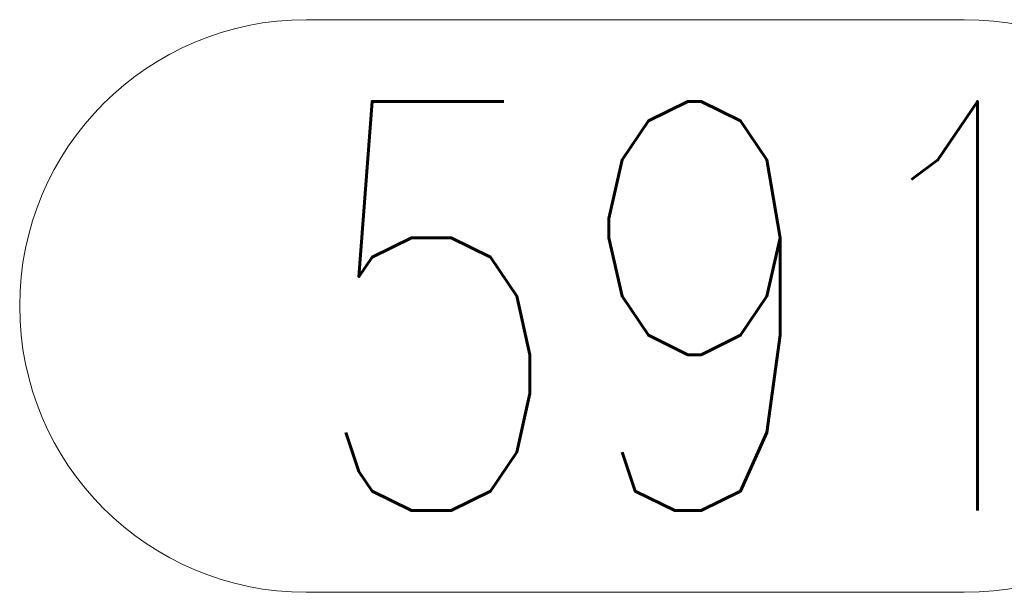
# Model space of a CAD drawing. Header units: millimetres. Extents: x -851 to 2, y 9346 to 10016.
# Tile 150 of 256: x -585.2 to -577.98, y 9385.17 to 9389.37. Entities that reach past the tile are written whole.
import ezdxf

# ---------------------------------------------------------------- set-up
doc = ezdxf.new("R2010")
doc.units = ezdxf.units.MM
doc.header["$LTSCALE"] = 10
doc.layers.add('PS_Pos', color=1, linetype='Continuous', lineweight=15)
doc.styles.add('simplex', font='simplex.shx', dxfattribs={"width": 0.75})

# ---------------------------------------------------------------- blocks, each defined once
blk = doc.blocks.new('*X1402')
at = {"color": 1}
for p, q in [((-583.0965, 9389.3738), (-578.2751, 9389.3738)), ((-583.0965, 9385.1738), (-578.2751, 9385.1738))]:
    blk.add_line(p, q, dxfattribs=at)
for centre, start, end in [((-583.0965, 9387.2738), 90, 270), ((-578.2751, 9387.2738), 270, 90)]:
    blk.add_arc(centre, 2.1, start, end, dxfattribs=at)
at = {"color": 30, "style": 'simplex', "width": 0.75}
blk.add_text('591', height=3, dxfattribs=at).set_placement((-583.0965, 9385.7738))
blk = doc.blocks.new('*X1403')
at = {"color": 1}
for p, q in [((-583.0965, 9389.3738), (-578.2751, 9389.3738)), ((-583.0965, 9385.1738), (-578.2751, 9385.1738))]:
    blk.add_line(p, q, dxfattribs=at)
for centre, start, end in [((-583.0965, 9387.2738), 90, 270), ((-578.2751, 9387.2738), 270, 90)]:
    blk.add_arc(centre, 2.1, start, end, dxfattribs=at)
at = {"color": 30, "style": 'simplex', "width": 0.75}
blk.add_text('591', height=3, dxfattribs=at).set_placement((-583.0965, 9385.7738))

msp = doc.modelspace()

# ---------------------------------------------------------------- block references
at = {"layer": 'PS_Pos'}
for name in ['*X1402', '*X1403']:
    msp.add_blockref(name, (0, 0), dxfattribs=at)

doc.saveas('drawing.dxf')
